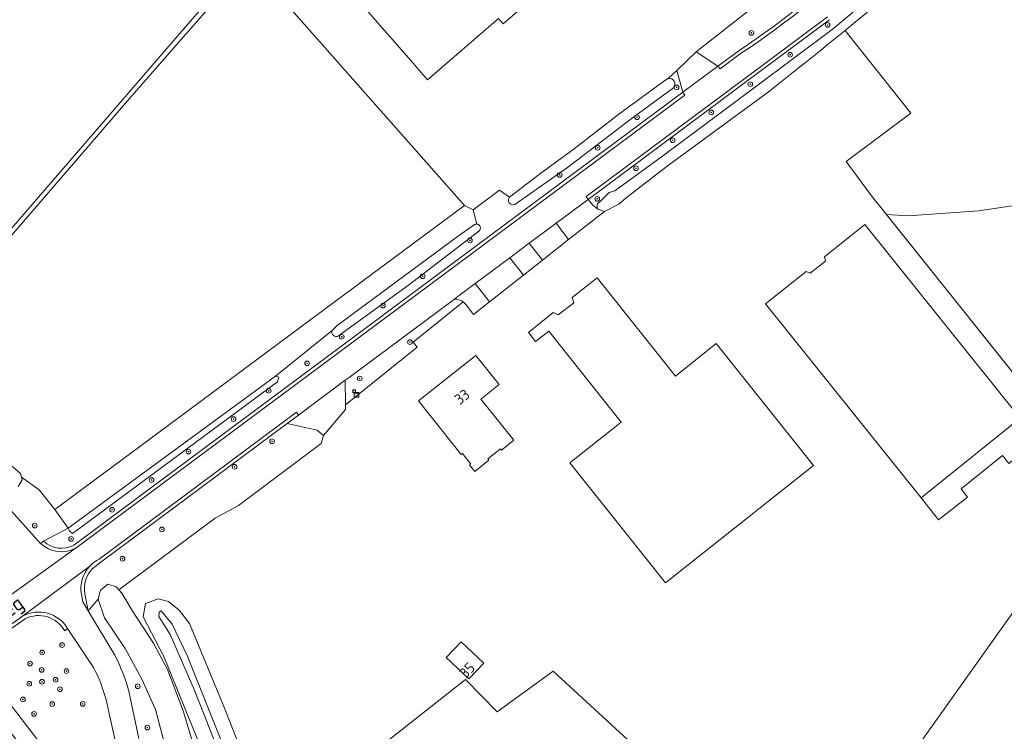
# Model space of a CAD drawing. Header units: metres. Extents: x 168032 to 180145, y 382923 to 399665.
# Tile 248 of 256: x 168889 to 169058, y 398737 to 398859. Entities that reach past the tile are written whole.
import ezdxf
from ezdxf.enums import TextEntityAlignment as Align

# ---------------------------------------------------------------- set-up
doc = ezdxf.new("R2010")
doc.units = ezdxf.units.M
doc.layers.get('0').update_dxf_attribs({"color": 8, "lineweight": 18})
for name, color, linetype, lineweight in [('B-WE-GR-BEPLANTING_CULTUUR_VASTE PLANTENVAK-GV', 8, 'Continuous', 18), ('B-WE-GR-BOOM-S', 8, 'Continuous', 18), ('B-WE-GR-GRAS-GV', 8, 'Continuous', 18), ('B-WE-GR-HAAG-G', 8, 'GR-HAAG1', 18), ('B-WE-IE-TERREINAFSCHEIDING_KUNSTMATIG_HEKWERK-G', 8, 'IE-TERREINAFSCHEIDING-KUNSTMATIG', 18), ('B-WE-OG-BEBOUWING-GV', 8, 'Continuous', 18), ('B-WE-OG-BEBOUWING-T18', 8, 'Continuous', 18), ('B-WE-OG-BEBOUWING_LUIFEL-GV', 8, 'Continuous', 18), ('B-WE-OG-TERREIN_ERF-GV', 8, 'Continuous', 18), ('B-WE-OG-TOPOGRAFIE-T18', 8, 'Continuous', 18), ('B-WE-OG-WATER_GREPPEL-GV', 8, 'Continuous', 18), ('B-WE-OG-WATER_SLOOT-GV', 8, 'Continuous', 18), ('B-WE-OG-WEG-GV', 8, 'Continuous', 18), ('B-WE-RI-GWA_RIOOLPUT-S', 8, 'Continuous', 18), ('B-WE-RI-TERREINKAST-S', 8, 'Continuous', 18), ('B-WE-VH-VERHARDING_ASFALT-GV', 8, 'Continuous', 18), ('B-WE-VH-VERHARDING_FUNDERING_ZAND-GV', 8, 'Continuous', 18), ('B-WE-VH-VERHARDING_GRASBETONSTEEN-GV', 8, 'Continuous', 18), ('B-WE-VH-VERHARDING_HALFVERHARDING_GRIND-GV', 8, 'Continuous', 18), ('B-WE-VH-VERHARDING_SIERBESTRATING-GV', 8, 'Continuous', 18), ('B-WE-VH-VERHARDING_STRAATBAKSTEEN-GV', 8, 'Continuous', 18)]:
    doc.layers.add(name, color=color, linetype=linetype, lineweight=lineweight)
doc.styles.add('NLCS-ISO', font='NLCS-ISO.ttf')
doc.styles.add('NLCS-ISO-M200-T18', font='NLCS-ISO.ttf', dxfattribs={"height": 0.36})
doc.linetypes.add('GR-HAAG1', pattern='A,6,[176,NLCS.SHX,S=0.125,R=0,X=0,Y=0],-2', length=8)
doc.linetypes.add('IE-TERREINAFSCHEIDING-KUNSTMATIG', pattern='A,4,[82,NLCS.SHX,S=0.75,R=90,X=0,Y=0],4,-2', length=10)

# ---------------------------------------------------------------- blocks, each defined once
blk = doc.blocks.new('SRI-TERREINKAST-SO')
at = {"color": 0, "linetype": 'ByBlock', "lineweight": 18}
for points in [[(-2, 2), (2, 2), (2, 1.68), (-2, 1.68)], [(-2, 1.52), (2, 1.52), (2, -2), (-2, -2)]]:
    blk.add_lwpolyline(points, close=True, dxfattribs=at)
at = {"color": 0, "linetype": 'ByBlock', "lineweight": 18, "style": 'NLCS-ISO'}
blk.add_text('rio', height=1.5, dxfattribs=at).set_placement((0, 0), align=Align.MIDDLE_CENTER)
blk = doc.blocks.new('SRI-PUT_INSPECTIEPUT_RIOOLPUT-SO')
at = {"color": 0, "linetype": 'ByBlock', "lineweight": 18}
blk.add_lwpolyline([(-1.12, -1.12), (1.12, -1.12), (1.12, 1.12), (-1.12, 1.12)], close=True, dxfattribs=at)
at = {"color": 0, "linetype": 'ByBlock', "lineweight": 18, "style": 'NLCS-ISO'}
blk.add_text('r', height=1.5, dxfattribs=at).set_placement((0, 0.28), align=Align.MIDDLE_CENTER)
blk = doc.blocks.new('SGR-BOOM_01-SO')
at = {"linetype": 'ByBlock', "lineweight": 18}
h = blk.add_hatch(color=0, dxfattribs=at)
h.dxf.hatch_style = 1
edge = h.paths.add_edge_path()
edge.add_arc((0, 0), 0.25, 0, 360)
at = {"color": 0, "linetype": 'ByBlock', "lineweight": 18}
for radius in [2, 0.25]:
    blk.add_circle((0, 0), radius, dxfattribs=at)

msp = doc.modelspace()

# ---------------------------------------------------------------- linework, layer by layer
at = {"layer": 'B-WE-GR-BEPLANTING_CULTUUR_VASTE PLANTENVAK-GV', "flags": 128}
for points in [[(168967.573, 398824.233), (168966.94, 398826.629), (168965.482, 398827.372), (168933.9, 398803.96), (168918.086, 398792.238), (168895.397, 398775.419), (168897.697, 398772.22), (168933.151, 398798.215), (168942.866, 398805.991)], [(168942.866, 398805.991), (168942.867, 398805.994), (168942.869, 398805.997), (168943.72, 398806.852), (168964.218, 398822.045), (168967.17, 398824.131)]]:
    msp.add_lwpolyline(points, dxfattribs=at)
at = {"layer": 'B-WE-GR-BEPLANTING_CULTUUR_VASTE PLANTENVAK-GV'}
msp.add_lwpolyline([(168967.17, 398824.131, -0.1534379), (168967.573, 398824.233)], format="xyb", dxfattribs=at)
at = {"layer": 'B-WE-GR-GRAS-GV', "flags": 128}
for points in [[(168817.998, 398861.564), (168824.507, 398853.254), (168838.705, 398834.718), (168846.091, 398824.828), (168853.635, 398815.568), (168859.644, 398807.411), (168862.793, 398803.038), (168863.536, 398801.407), (168864.302, 398799.931), (168865.919, 398799.728), (168866.295, 398799.163), (168866.652, 398799.322), (168887.964, 398823.412), (168917.413, 398857.543), (168940.749, 398884.333)], [(169136.139, 398867.538), (169108.15, 398827.452), (169108.299, 398826.581), (169074.712, 398779.529), (169030.797, 398717.758), (169031.62, 398717.167), (169033.803, 398715.447), (169080.311, 398672.208), (169165.507, 398593.415), (169172.121, 398587.038), (169173.14, 398585.04), (169183.778, 398575.05), (169215.644, 398545.128)], [(169023.254, 398708.561), (168980.63, 398747.729), (168971.068, 398740.817), (168965.654, 398746.347), (168928.749, 398717.266)]]:
    msp.add_lwpolyline(points, dxfattribs=at)
for points in [[(169044.406, 398870.045), (169034.123, 398860.236), (169032.357, 398858.788), (169030.587, 398857.344), (169031.003, 398856.814), (169041.838, 398843.201), (169030.743, 398834.936), (169035.091, 398829.072), (169037.68, 398825.835), (169041.394, 398825.603), (169053.478, 398826.47), (169061.789, 398827.715), (169067.345, 398829.035), (169074.718, 398831.331), (169077.87, 398832.156), (169087.267, 398843.126), (169082.031, 398847.562), (169064.295, 398860.584), (169047.631, 398872.263)], [(168965.482, 398827.372), (168928.967, 398868.756), (168928.645, 398869.115), (168908.562, 398846.153), (168880.781, 398813.967), (168867.486, 398798.687), (168867.247, 398798.25), (168867.722, 398797.717), (168871.379, 398793.593), (168875.499, 398790.322), (168879.528, 398787.904), (168883.61, 398785.737), (168887.037, 398783.721), (168889.551, 398781.555), (168889.694, 398780.934), (168889.7, 398780.91), (168892.743, 398778.737), (168895.397, 398775.419), (168918.086, 398792.238), (168933.9, 398803.96)]]:
    msp.add_lwpolyline(points, close=True, dxfattribs=at)
at = {"layer": 'B-WE-GR-HAAG-G', "flags": 128}
for points in [[(169005.134, 398853.675), (169034.239, 398876.599)], [(168940.99, 398786.678), (168926.811, 398776.061)], [(168922.81, 398773.904), (168906.375, 398761.638)]]:
    msp.add_lwpolyline(points, dxfattribs=at)
at = {"layer": 'B-WE-IE-TERREINAFSCHEIDING_KUNSTMATIG_HEKWERK-G', "flags": 128}
for points in [[(169031.003, 398856.814), (169041.838, 398843.201), (169030.743, 398834.936)], [(169030.743, 398834.936), (169035.091, 398829.072), (169068.804, 398786.917), (169074.712, 398779.529)], [(168971.497, 398830.046), (168966.94, 398826.629)], [(169023.254, 398708.561), (169023.72, 398707.803), (169027.626, 398713.298), (169030.797, 398717.758), (169074.712, 398779.529)], [(168926.811, 398776.061), (168922.81, 398773.904)]]:
    msp.add_lwpolyline(points, dxfattribs=at)
at = {"layer": 'B-WE-OG-BEBOUWING-GV', "flags": 128}
for points in [[(168981.702, 398875.256), (168972.54, 398885.903), (168969.182, 398889.871), (168961.508, 398883.422), (168961.106, 398883.92), (168942.515, 398868.006), (168955.904, 398852.656), (168959.18, 398848.879), (168971.29, 398859.382), (168972.085, 398858.466), (168977.923, 398863.53), (168977.018, 398864.575), (168984.979, 398871.479)], [(169016.98, 398810.555), (169043.57, 398777.408), (169060.552, 398791.019), (169033.978, 398824.173), (169027.059, 398818.616), (169027.247, 398817.886), (169024.611, 398815.818), (169023.913, 398816.133)], [(168988.194, 398815.054), (168983.915, 398811.659), (168984.157, 398810.757), (168981.484, 398808.679), (168980.678, 398809.069), (168976.406, 398805.672), (168977.651, 398804.107), (168979.921, 398805.912), (168992.289, 398790.36), (168983.523, 398783.389), (168999.854, 398762.852), (169025.205, 398782.952), (169008.553, 398803.777), (169001.554, 398798.214)], [(168957.638, 398793.962), (168964.938, 398784.819), (168965.122, 398784.965), (168966.557, 398783.168), (168966.361, 398783.012), (168967.235, 398781.918), (168969.657, 398783.852), (168969.501, 398784.047), (168971.65, 398785.763), (168971.806, 398785.568), (168973.916, 398787.252), (168968.301, 398794.286), (168971.404, 398796.763), (168967.411, 398801.764)], [(168966.209, 398746.41), (168968.78, 398749.111), (168964.93, 398752.781), (168962.359, 398750.081)]]:
    msp.add_lwpolyline(points, close=True, dxfattribs=at)
at = {"layer": 'B-WE-OG-BEBOUWING_LUIFEL-GV', "flags": 128}
msp.add_lwpolyline([(169060.552, 398791.019), (169043.57, 398777.408), (169046.553, 398773.609), (169051.522, 398777.511), (169050.447, 398778.952), (169050.417, 398778.953), (169057.525, 398784.629), (169058.608, 398783.254), (169063.58, 398787.241)], close=True, dxfattribs=at)
at = {"layer": 'B-WE-OG-TERREIN_ERF-GV', "flags": 128}
for points in [[(168977.018, 398864.575), (168977.923, 398863.53), (168972.085, 398858.466), (168971.29, 398859.382), (168959.18, 398848.879), (168955.904, 398852.656), (168942.515, 398868.006), (168961.106, 398883.92), (168961.508, 398883.422), (168969.182, 398889.871), (168972.54, 398885.903), (168981.702, 398875.256), (168984.979, 398871.479)], [(169074.712, 398779.529), (169108.299, 398826.581), (169103.361, 398830.023), (169102.619, 398830.54), (169099.816, 398832.494), (169087.267, 398843.126), (169077.87, 398832.156), (169074.718, 398831.331), (169067.345, 398829.035), (169061.789, 398827.715), (169053.478, 398826.47), (169041.394, 398825.603), (169037.68, 398825.835), (169068.804, 398786.917)], [(169033.978, 398824.173), (169060.552, 398791.019), (169043.57, 398777.408), (169016.98, 398810.555), (169023.913, 398816.133), (169024.611, 398815.818), (169027.247, 398817.886), (169027.059, 398818.616)], [(168988.194, 398815.054), (169001.554, 398798.214), (169008.553, 398803.777), (169025.205, 398782.952), (168999.854, 398762.852), (168983.523, 398783.389), (168992.289, 398790.36), (168979.921, 398805.912), (168977.651, 398804.107), (168976.406, 398805.672), (168980.678, 398809.069), (168981.484, 398808.679), (168984.157, 398810.757), (168983.915, 398811.659)], [(168967.411, 398801.764), (168971.404, 398796.763), (168968.301, 398794.286), (168973.916, 398787.252), (168971.806, 398785.568), (168971.65, 398785.763), (168969.501, 398784.047), (168969.657, 398783.852), (168967.235, 398781.918), (168966.361, 398783.012), (168966.557, 398783.168), (168965.122, 398784.965), (168964.938, 398784.819), (168957.638, 398793.962)], [(168913.094, 398760.143), (168914.844, 398759.634), (168916.681, 398758.199), (168918.438, 398755.906), (168924.427, 398741.415), (168926.932, 398735.032), (168929.143, 398730.843), (168930.986, 398727.731), (168932.029, 398726.24), (168932.464, 398725.172), (168932.989, 398723.809), (168932.835, 398723.521), (168932.408, 398722.783), (168930.868, 398721.398), (168929.154, 398721.46), (168928.268, 398721.827), (168925.292, 398724.714), (168924.107, 398727.177), (168923.102, 398729.168), (168921.014, 398733.152), (168914.033, 398750.275), (168910.537, 398757.021), (168910.909, 398759.335)], [(168964.93, 398752.781), (168968.78, 398749.111), (168966.209, 398746.41), (168962.359, 398750.081)]]:
    msp.add_lwpolyline(points, close=True, dxfattribs=at)
for points in [[(169000.332, 398849.106), (169001.827, 398850.483), (169005.134, 398853.675), (169034.239, 398876.599)], [(168928.967, 398868.756), (168965.482, 398827.372), (168966.94, 398826.629), (168971.497, 398830.046), (168973.169, 398828.832), (168978.33, 398832.739), (168984.263, 398837.117), (168991.897, 398843.041), (169000.166, 398849.057)], [(169074.712, 398779.529), (169068.804, 398786.917), (169037.68, 398825.835), (169035.091, 398829.072), (169030.743, 398834.936), (169041.838, 398843.201), (169031.003, 398856.814), (169030.587, 398857.344)], [(169016.818, 398846.341), (169000.123, 398834.108), (168993.142, 398828.727), (168991.892, 398827.63), (168989.413, 398826.364), (168983.299, 398821.556), (168978.842, 398818.051), (168975.557, 398815.467), (168969.786, 398810.929), (168967.001, 398808.739), (168965.761, 398810.392), (168965.41, 398810.776)], [(168965.23, 398810.916), (168956.681, 398804.046), (168957.366, 398803.172), (168945.111, 398793.296), (168945.116, 398792.517), (168941.393, 398788.07), (168940.99, 398786.678), (168926.811, 398776.061), (168922.81, 398773.904), (168906.375, 398761.638), (168906.85, 398761.098), (168908.664, 398758.138), (168912.294, 398752.531), (168914.666, 398748.058), (168917.336, 398740.938), (168918.942, 398735.646)], [(169030.797, 398717.758), (169074.712, 398779.529)], [(168928.749, 398717.266), (168965.654, 398746.347), (168971.068, 398740.817), (168980.63, 398747.729), (169023.254, 398708.561)]]:
    msp.add_lwpolyline(points, dxfattribs=at)
at = {"layer": 'B-WE-OG-TERREIN_ERF-GV'}
for points in [[(169030.587, 398857.344, -0.0044893), (169016.818, 398846.341)], [(169000.166, 398849.057, -0.0420603), (169000.332, 398849.106)], [(168965.41, 398810.776, 0.0246156), (168965.23, 398810.916)]]:
    msp.add_lwpolyline(points, format="xyb", dxfattribs=at)
at = {"layer": 'B-WE-OG-WATER_GREPPEL-GV', "flags": 128}
for points in [[(168940.749, 398884.333), (168917.413, 398857.543), (168887.964, 398823.412)], [(169030.587, 398857.344), (169032.357, 398858.788), (169034.123, 398860.236), (169044.406, 398870.045), (169043.988, 398870.478), (169032.835, 398861.215), (169028.603, 398857.7), (169028.156, 398857.339), (169027.708, 398856.979), (169015.511, 398847.887), (168999.799, 398836.174), (168991.205, 398829.896), (168990.207, 398829.594), (168988.67, 398828.067), (168988.256, 398827.657)], [(168880.781, 398813.967), (168908.562, 398846.153), (168928.645, 398869.115)], [(169000.166, 398849.057), (168991.897, 398843.041), (168984.263, 398837.117), (168978.33, 398832.739), (168973.169, 398828.832)], [(168988.278, 398826.774), (168988.279, 398826.773), (168989.413, 398826.364), (168991.892, 398827.63), (168993.142, 398828.727), (169000.123, 398834.108), (169016.818, 398846.341)], [(168993.976, 398842.212), (169001.234, 398847.545)], [(168974.086, 398827.589), (168983.096, 398833.915), (168993.976, 398842.212)], [(168967.17, 398824.131), (168964.218, 398822.045), (168943.72, 398806.852), (168942.869, 398805.997), (168942.867, 398805.994), (168942.866, 398805.991)], [(168943.919, 398805.101), (168955.895, 398813.782), (168967.955, 398823.009)], [(168889.127, 398779.343), (168889.795, 398780.498), (168889.707, 398780.878), (168889.7, 398780.91), (168889.694, 398780.934), (168889.551, 398781.555), (168887.037, 398783.721)], [(168918.942, 398735.646), (168917.336, 398740.938), (168914.666, 398748.058), (168912.294, 398752.531), (168908.664, 398758.138), (168906.85, 398761.098), (168906.375, 398761.638), (168905.909, 398762.169), (168904.455, 398762.612), (168903.203, 398761.612), (168902.81, 398760.041), (168903.924, 398756.895), (168907.428, 398751.604), (168910.3, 398746.376), (168912.604, 398741.209), (168914.081, 398735.792)]]:
    msp.add_lwpolyline(points, dxfattribs=at)
at = {"layer": 'B-WE-OG-WATER_GREPPEL-GV'}
for points in [[(169016.818, 398846.341, 0.0044893), (169030.587, 398857.344)], [(169000.332, 398849.106, 0.0420603), (169000.166, 398849.057)], [(169001.234, 398847.545, 0.7160707), (169000.332, 398849.106)], [(168973.169, 398828.832, 0.7711952), (168974.086, 398827.589)], [(168988.256, 398827.657, 0.2525205), (168988.278, 398826.774)], [(168967.573, 398824.233, 0.1534379), (168967.17, 398824.131)], [(168967.955, 398823.009, 0.6890119), (168967.573, 398824.233)], [(168942.866, 398805.991, 0.7660631), (168943.919, 398805.101)]]:
    msp.add_lwpolyline(points, format="xyb", dxfattribs=at)
at = {"layer": 'B-WE-OG-WATER_GREPPEL-GV', "flags": 128}
msp.add_lwpolyline([(168933.482, 398797.223), (168933.747, 398798.017), (168933.151, 398798.215), (168897.697, 398772.22), (168897.896, 398771.757), (168898.425, 398771.294)], close=True, dxfattribs=at)
at = {"layer": 'B-WE-OG-WATER_SLOOT-GV', "flags": 128}
msp.add_lwpolyline([(169204.351, 398330.85), (168999.998, 398595.581), (168882.72, 398748.65), (168882.669, 398748.381), (168878.88, 398749.081), (168889.065, 398735.681), (168902.451, 398717.9), (168917.182, 398698.569), (168933.634, 398676.799), (168951.441, 398653.083), (168967.072, 398633.655), (168981.07, 398615.226), (168997.821, 398593.827), (169012.944, 398574.189), (169034.654, 398545.731), (169055.191, 398519.085)], dxfattribs=at)
at = {"layer": 'B-WE-OG-WEG-GV', "flags": 128}
for points in [[(168988.256, 398827.657), (168988.67, 398828.067), (168990.207, 398829.594), (168991.205, 398829.896), (168999.799, 398836.174), (169015.511, 398847.887), (169027.708, 398856.979), (169028.156, 398857.339), (169028.603, 398857.7), (169032.835, 398861.215), (169043.988, 398870.478), (169044.406, 398870.045), (169047.631, 398872.263), (169048.121, 398873.142), (169058.447, 398889.198), (169059.25, 398889.861), (169059.98, 398890.113), (169061.083, 398890.255)], [(169027.922, 398859.181), (169016.229, 398850.475), (168986.647, 398828.448), (168987.418, 398827.439), (168988.278, 398826.774)], [(169002.831, 398846.77), (169001.827, 398850.483), (169000.332, 398849.106)], [(168898.662, 398769.298), (168899.74, 398770.099), (169002.831, 398846.77)], [(169001.234, 398847.545), (168993.976, 398842.212), (168983.096, 398833.915), (168974.086, 398827.589)], [(168973.169, 398828.832), (168971.497, 398830.046), (168966.94, 398826.629), (168967.573, 398824.233)], [(168967.955, 398823.009), (168955.895, 398813.782), (168943.919, 398805.101)], [(168942.866, 398805.991), (168933.151, 398798.215), (168933.747, 398798.017), (168933.482, 398797.223), (168898.425, 398771.294), (168897.896, 398771.757), (168897.697, 398772.22), (168893.48, 398769.958)], [(168922.81, 398773.904), (168926.811, 398776.061), (168940.99, 398786.678), (168941.393, 398788.07), (168940.288, 398788.995), (168935.139, 398790.096), (168903.266, 398766.363), (168901.796, 398765.268)], [(168887.469, 398775.66), (168892.986, 398769.563), (168893.48, 398769.958), (168897.697, 398772.22), (168895.397, 398775.419), (168892.743, 398778.737), (168889.7, 398780.91), (168889.707, 398780.878), (168889.795, 398780.498), (168889.127, 398779.343)], [(168900.543, 398761.002), (168901.105, 398758.088), (168902.81, 398760.041), (168903.203, 398761.612), (168904.455, 398762.612), (168905.909, 398762.169), (168906.375, 398761.638), (168922.81, 398773.904)], [(168914.081, 398735.792), (168912.604, 398741.209), (168910.3, 398746.376), (168907.428, 398751.604), (168903.924, 398756.895), (168902.81, 398760.041), (168901.105, 398758.088), (168905.66, 398750.46)], [(168890.337, 398756.706), (168889.205, 398755.925), (168885.886, 398753.634), (168885.603, 398754.114), (168878.88, 398749.36), (168882.72, 398748.65), (168999.998, 398595.581), (169204.351, 398330.85), (169207.023, 398333.302)], [(168902.039, 398748.37), (168897.596, 398755.033), (168897.106, 398754.618)], [(168908.073, 398744.315), (168908.77, 398741.062), (168909.801, 398736.251)], [(168906.106, 398734.292), (168905.87, 398735.35), (168904.839, 398739.972), (168904.194, 398742.864)]]:
    msp.add_lwpolyline(points, dxfattribs=at)
at = {"layer": 'B-WE-OG-WEG-GV'}
for points in [[(169000.332, 398849.106, -0.7160707), (169001.234, 398847.545)], [(168974.086, 398827.589, -0.7711952), (168973.169, 398828.832)], [(168988.278, 398826.774, -0.2525205), (168988.256, 398827.657)], [(168967.573, 398824.233, -0.6890119), (168967.955, 398823.009)], [(168943.919, 398805.101, -0.7660631), (168942.866, 398805.991)], [(168893.48, 398769.958, 0.3187917), (168898.662, 398769.298)], [(168901.796, 398765.268, 0.234623), (168900.543, 398761.002)], [(168897.106, 398754.618, 0.4041651), (168890.337, 398756.706)], [(168905.66, 398750.46, -0.054268), (168908.073, 398744.315)], [(168904.194, 398742.864, 0.0511989), (168902.039, 398748.37)]]:
    msp.add_lwpolyline(points, format="xyb", dxfattribs=at)
at = {"layer": 'B-WE-OG-WEG-GV', "flags": 128}
for points in [[(168910.537, 398757.021), (168914.033, 398750.275), (168921.014, 398733.152), (168923.102, 398729.168), (168924.107, 398727.177), (168925.292, 398724.714), (168928.268, 398721.827), (168929.154, 398721.46), (168930.868, 398721.398), (168932.408, 398722.783), (168932.835, 398723.521), (168932.989, 398723.809), (168932.464, 398725.172), (168932.029, 398726.24), (168930.986, 398727.731), (168929.143, 398730.843), (168926.932, 398735.032), (168924.427, 398741.415), (168918.438, 398755.906), (168916.681, 398758.199), (168914.844, 398759.634), (168913.094, 398760.143), (168910.909, 398759.335)], [(168928.23, 398728.259), (168929.526, 398726.42), (168929.895, 398725.457), (168929.498, 398725.025), (168928.55, 398725.522), (168924.112, 398732.176), (168922.014, 398737.526), (168919.256, 398744.628), (168915.114, 398753.995), (168913.192, 398757.068), (168913.265, 398757.824), (168913.606, 398758.057), (168915.461, 398755.788), (168918.058, 398750.429), (168924.75, 398733.62)], [(168928.23, 398728.259), (168924.75, 398733.62), (168918.058, 398750.429), (168915.461, 398755.788), (168913.606, 398758.057), (168913.265, 398757.824), (168913.192, 398757.068), (168915.114, 398753.995), (168919.256, 398744.628), (168922.014, 398737.526), (168924.112, 398732.176), (168928.55, 398725.522), (168929.498, 398725.025), (168929.895, 398725.457), (168929.526, 398726.42)]]:
    msp.add_lwpolyline(points, close=True, dxfattribs=at)
at = {"layer": 'B-WE-VH-VERHARDING_ASFALT-GV'}
for points in [[(169035.089, 398871.482, -0.0471133), (169012.718, 398853.376)], [(168898.89, 398768.743, -0.3179757), (168892.986, 398769.563)], [(168899.952, 398760.897, -0.2357652), (168901.371, 398765.692)], [(168901.371, 398765.692, -0.0918856), (168903.002, 398766.902)], [(168889.871, 398757.13, -0.4068381), (168897.596, 398755.033)], [(168908.073, 398744.315, 0.054268), (168905.66, 398750.46)], [(168902.039, 398748.37, -0.0511989), (168904.194, 398742.864)]]:
    msp.add_lwpolyline(points, format="xyb", dxfattribs=at)
at = {"layer": 'B-WE-VH-VERHARDING_ASFALT-GV', "flags": 128}
for points in [[(168903.002, 398766.902), (168936.738, 398792.034), (168937.09, 398791.549), (168938.686, 398792.737), (168945.087, 398797.502), (168945.738, 398797.987), (168963.748, 398811.397), (168964.352, 398811.847), (168967.323, 398814.06), (168973.214, 398818.446), (168976.567, 398820.943), (168980.939, 398824.198), (168981.191, 398824.386), (168986.647, 398828.448), (168986.288, 398828.929), (169015.871, 398850.956), (169027.557, 398859.658)], [(169012.718, 398853.376), (169009.192, 398850.753), (169008.834, 398851.234), (169002.831, 398846.77), (169003.189, 398846.289), (168900.132, 398769.643), (168899.005, 398768.804), (168898.947, 398768.773), (168898.89, 398768.743), (168887.442, 398760.455)], [(168892.986, 398769.563), (168887.469, 398775.66), (168886.521, 398776.707)], [(168887.442, 398760.455), (168898.89, 398768.743)], [(168885.973, 398759.395), (168876.81, 398752.111), (168876.689, 398752.02), (168878.747, 398749.26), (168878.88, 398749.36), (168885.603, 398754.114), (168888.864, 398756.419), (168889.871, 398757.13), (168901.371, 398765.692)], [(168901.371, 398765.692), (168889.871, 398757.13)], [(168905.66, 398750.46), (168901.105, 398758.088), (168900.203, 398759.599), (168899.952, 398760.897)], [(168897.596, 398755.033), (168902.039, 398748.37)], [(168909.801, 398736.251), (168908.77, 398741.062), (168908.073, 398744.315)], [(168904.194, 398742.864), (168904.839, 398739.972), (168905.87, 398735.35), (168906.106, 398734.292)]]:
    msp.add_lwpolyline(points, dxfattribs=at)
at = {"layer": 'B-WE-VH-VERHARDING_FUNDERING_ZAND-GV', "flags": 128}
for points in [[(169034.669, 398871.911), (169034.659, 398872.016), (169034.239, 398876.599), (169005.134, 398853.675), (169008.834, 398851.234), (169012.386, 398853.876)], [(168963.748, 398811.397), (168945.738, 398797.987), (168945.087, 398797.502), (168945.111, 398793.296), (168957.366, 398803.172), (168956.681, 398804.046), (168965.23, 398810.916)]]:
    msp.add_lwpolyline(points, dxfattribs=at)
at = {"layer": 'B-WE-VH-VERHARDING_FUNDERING_ZAND-GV'}
for points in [[(169012.386, 398853.876, 0.0471739), (169034.669, 398871.911)], [(168965.23, 398810.916, 0.1533949), (168963.748, 398811.397)]]:
    msp.add_lwpolyline(points, format="xyb", dxfattribs=at)
at = {"layer": 'B-WE-VH-VERHARDING_GRASBETONSTEEN-GV'}
for points in [[(169034.669, 398871.911, -0.0471739), (169012.386, 398853.876)], [(169012.718, 398853.376, 0.0471133), (169035.089, 398871.482)], [(168892.986, 398769.563, 0.3179757), (168898.89, 398768.743)], [(168898.662, 398769.298, -0.3187917), (168893.48, 398769.958)], [(168901.371, 398765.692, 0.2357652), (168899.952, 398760.897)], [(168903.002, 398766.902, 0.0918856), (168901.371, 398765.692)], [(168900.543, 398761.002, -0.234623), (168901.796, 398765.268)], [(168897.596, 398755.033, 0.4068381), (168889.871, 398757.13)], [(168890.337, 398756.706, -0.4041651), (168897.106, 398754.618)]]:
    msp.add_lwpolyline(points, format="xyb", dxfattribs=at)
at = {"layer": 'B-WE-VH-VERHARDING_GRASBETONSTEEN-GV', "flags": 128}
for points in [[(169027.557, 398859.658), (169015.871, 398850.956), (168986.288, 398828.929), (168986.647, 398828.448), (169016.229, 398850.475), (169027.922, 398859.181)], [(169012.386, 398853.876), (169008.834, 398851.234), (169009.192, 398850.753), (169012.718, 398853.376)], [(169002.831, 398846.77), (168899.74, 398770.099), (168898.662, 398769.298)], [(168898.89, 398768.743), (168898.947, 398768.773), (168899.005, 398768.804), (168900.132, 398769.643), (169003.189, 398846.289), (169002.831, 398846.77)], [(168935.139, 398790.096), (168937.09, 398791.549), (168936.738, 398792.034), (168903.002, 398766.902)], [(168901.796, 398765.268), (168903.266, 398766.363), (168935.139, 398790.096)], [(168893.48, 398769.958), (168892.986, 398769.563)], [(168899.952, 398760.897), (168900.203, 398759.599), (168901.105, 398758.088), (168900.543, 398761.002)], [(168889.871, 398757.13), (168888.864, 398756.419), (168885.603, 398754.114), (168885.886, 398753.634), (168889.205, 398755.925)], [(168889.205, 398755.925), (168890.337, 398756.706)], [(168897.106, 398754.618), (168897.596, 398755.033)]]:
    msp.add_lwpolyline(points, dxfattribs=at)
at = {"layer": 'B-WE-VH-VERHARDING_HALFVERHARDING_GRIND-GV', "flags": 128}
msp.add_lwpolyline([(169008.834, 398851.234), (169005.134, 398853.675), (169001.827, 398850.483), (169002.831, 398846.77)], close=True, dxfattribs=at)
at = {"layer": 'B-WE-VH-VERHARDING_SIERBESTRATING-GV', "flags": 128}
msp.add_lwpolyline([(168976.567, 398820.943), (168973.214, 398818.446), (168975.557, 398815.467), (168978.842, 398818.051)], close=True, dxfattribs=at)
for points in [[(168967.323, 398814.06), (168964.352, 398811.847), (168963.748, 398811.397)], [(168965.41, 398810.776), (168965.761, 398810.392), (168967.001, 398808.739), (168969.786, 398810.929), (168967.323, 398814.06)]]:
    msp.add_lwpolyline(points, dxfattribs=at)
at = {"layer": 'B-WE-VH-VERHARDING_SIERBESTRATING-GV'}
for points in [[(168963.748, 398811.397, -0.1533949), (168965.23, 398810.916)], [(168965.23, 398810.916, -0.0246156), (168965.41, 398810.776)]]:
    msp.add_lwpolyline(points, format="xyb", dxfattribs=at)
at = {"layer": 'B-WE-VH-VERHARDING_STRAATBAKSTEEN-GV', "flags": 128}
for points in [[(168989.413, 398826.364), (168988.279, 398826.773), (168988.278, 398826.774), (168987.418, 398827.439), (168986.647, 398828.448), (168981.191, 398824.386), (168983.299, 398821.556)], [(168983.299, 398821.556), (168981.191, 398824.386), (168980.939, 398824.198), (168976.567, 398820.943), (168978.842, 398818.051)], [(168975.557, 398815.467), (168973.214, 398818.446), (168967.323, 398814.06), (168969.786, 398810.929)], [(168945.116, 398792.517), (168945.111, 398793.296), (168945.087, 398797.502), (168938.686, 398792.737), (168937.09, 398791.549), (168935.139, 398790.096), (168940.288, 398788.995), (168941.393, 398788.07)]]:
    msp.add_lwpolyline(points, close=True, dxfattribs=at)

# ---------------------------------------------------------------- block references
at = {"layer": 'B-WE-GR-BOOM-S', "xscale": 0.2, "yscale": 0.2, "zscale": 0.2}
for p in [(169027.595, 398858.279), (169014.561, 398856.93), (169021.188, 398853.19), (169001.761, 398847.594), (169014.371, 398848.154), (168994.993, 398842.505), (169007.695, 398843.33), (169001.095, 398838.555), (168988.282, 398837.285), (168981.779, 398832.639), (168994.833, 398833.761), (168988.179, 398828.533), (168966.4, 398821.431), (168958.337, 398815.299), (168951.529, 398810.278), (168944.498, 398804.935), (168956.149, 398804.043), (168938.562, 398800.399), (168947.558, 398797.807), (168931.997, 398795.702), (168925.974, 398790.876), (168932.568, 398787.075), (168918.274, 398785.303), (168926.153, 398782.706), (168911.956, 398780.432), (168905.209, 398775.35), (168891.969, 398772.638), (168913.722, 398772), (168898.201, 398770.371), (168906.995, 398766.979), (168896.639, 398752.208), (168893.245, 398750.942), (168891.164, 398749.042), (168893.16, 398747.957), (168897.405, 398747.767), (168891.041, 398745.582), (168893.215, 398745.928), (168895.538, 398746.268), (168909.582, 398745.155), (168896.279, 398744.644), (168889.95, 398742.906), (168894.965, 398742.124), (168900.192, 398742.141), (168891.871, 398740.436), (168911.238, 398738.092)]:
    msp.add_blockref('SGR-BOOM_01-SO', p, dxfattribs=at)
at = {"layer": 'B-WE-RI-GWA_RIOOLPUT-S', "xscale": 0.2, "yscale": 0.2, "zscale": 0.2}
msp.add_blockref('SRI-PUT_INSPECTIEPUT_RIOOLPUT-SO', (168946.611, 398795.655), dxfattribs=at)
at = {"layer": 'B-WE-RI-TERREINKAST-S', "xscale": 0.2, "yscale": 0.2, "zscale": 0.2}
msp.add_blockref('SRI-TERREINKAST-SO', (168947.004, 398795.004), dxfattribs=at)

# ---------------------------------------------------------------- texts
at = {"layer": 'B-WE-OG-BEBOUWING-T18', "style": 'NLCS-ISO-M200-T18'}
for s, rotation, p in [('33', 38.2, (168965.07, 398794.677)), ('35', 46.4, (168965.941, 398747.909))]:
    msp.add_text(s, height=1.8, rotation=rotation, dxfattribs=at).set_placement(p, align=Align.MIDDLE)
at = {"layer": 'B-WE-OG-TOPOGRAFIE-T18', "style": 'NLCS-ISO-M200-T18'}
msp.add_text('Sluisweg', height=2.5, rotation=36.7, dxfattribs=at).set_placement((168884.777, 398755.797), align=Align.MIDDLE)

doc.saveas('drawing.dxf')
